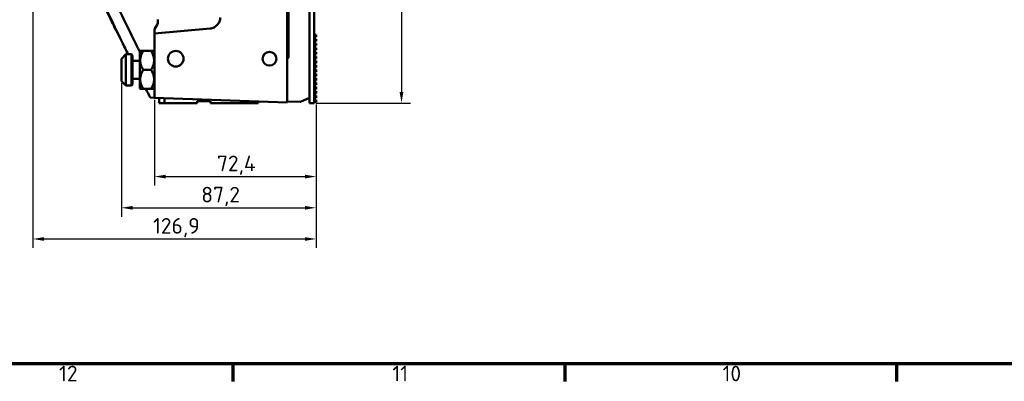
# Model space of a CAD drawing. Header units: millimetres. Extents: x 0 to 4878, y -120 to 1682.
# Tile 33 of 256: x 648 to 1089, y 32 to 194. Entities that reach past the tile are written whole.
import ezdxf

# ---------------------------------------------------------------- set-up
doc = ezdxf.new("R2010")
doc.units = ezdxf.units.MM
doc.header["$LTSCALE"] = 2
doc.layers.get('0').update_dxf_attribs({"lineweight": 25})
for name, color, linetype, lineweight in [('Bemaßung (ISO)', 7, 'Continuous', 25), ('Rahmen (ISO)', 7, 'Continuous', 70), ('Sichtbar (ISO)', 7, 'Continuous', 50)]:
    doc.layers.add(name, color=color, linetype=linetype, lineweight=lineweight)
doc.styles.add('Notiztext (DIN)', font='isocpeur.ttf')
doc.dimstyles.new('Standard (DIN)', dxfattribs={"dimscale": 2, "dimtxt": 3.5, "dimasz": 2.5, "dimexe": 2, "dimexo": 0.5, "dimgap": 0.5, "dimtad": 1, "dimrnd": 1e-08, "dimtxsty": 'Notiztext (DIN)', "dimcen": 0.09, "dimdle": 10, "dimclrd": 256, "dimclre": 256, "dimclrt": 256, "dimadec": 0, "dimazin": 0, "dimtfac": 1, "dimtmove": 0, "dimatfit": 3, "dimfxl": 1, "dimtolj": 1, "dimtzin": 0, "dimlwd": -1, "dimlwe": -1, "dimarcsym": 0})

# ---------------------------------------------------------------- blocks, each defined once
blk = doc.blocks.new('Ränder Vorgaberahmen')
at = {"layer": 'Rahmen (ISO)'}
for p, q in [((371.56, 20), (371.56, 16.1)), ((445.88, 20), (445.88, 16.1)), ((520.19, 20), (520.19, 16.1))]:
    blk.add_line(p, q, dxfattribs=at)
at = {"layer": 'Rahmen (ISO)', "flags": 128}
blk.add_lwpolyline([(20, 20), (20, 821), (1169, 821), (1169, 20), (20, 20)], dxfattribs=at)
at = {"layer": 'Rahmen (ISO)', "char_height": 3.5, "attachment_point": 7, "style": 'Notiztext (DIN)'}
for s, insert in [('12', (332.61, 16.1)), ('11', (407.27, 16.1)), ('10', (481.23, 16.1))]:
    blk.add_mtext(s, dxfattribs=dict(at, insert=insert))
blk = doc.blocks.new('*D18')
at = {"layer": 'Bemaßung (ISO)', "transparency": 16777216}
for p, q in [((778.6, 659.82), (822.62, 659.82)), ((818.62, 654.82), (818.62, 162.02)), ((780.46, 157.02), (822.62, 157.02))]:
    blk.add_line(p, q, dxfattribs=at)
for points in [[(817.78, 654.82), (819.45, 654.82), (818.62, 659.82)], [(817.78, 162.02), (819.45, 162.02), (818.62, 157.02)]]:
    blk.add_solid(points, dxfattribs=at)
at = {"layer": 'Defpoints', "color": 0, "transparency": 16777216}
for p in [(777.6, 659.82), (779.46, 157.02), (818.62, 157.02)]:
    blk.add_point(p, dxfattribs=at)
at = {"layer": 'Bemaßung (ISO)', "transparency": 16777216, "insert": (809.22, 398.1), "char_height": 7, "attachment_point": 1, "rotation": 90, "style": 'Notiztext (DIN)'}
blk.add_mtext('\\A1;502,8', dxfattribs=at)
blk = doc.blocks.new('*D20')
at = {"layer": 'Bemaßung (ISO)', "transparency": 16777216}
for p, q in [((653.46, 312.58), (653.46, 92.06)), ((780.36, 156.43), (780.36, 92.06)), ((658.46, 96.06), (775.36, 96.06))]:
    blk.add_line(p, q, dxfattribs=at)
for points in [[(658.46, 96.89), (658.46, 95.22), (653.46, 96.06)], [(775.36, 96.89), (775.36, 95.22), (780.36, 96.06)]]:
    blk.add_solid(points, dxfattribs=at)
at = {"layer": 'Defpoints', "color": 0, "transparency": 16777216}
for p in [(653.46, 313.58), (780.36, 157.43), (780.36, 96.06)]:
    blk.add_point(p, dxfattribs=at)
at = {"layer": 'Bemaßung (ISO)', "transparency": 16777216, "insert": (707.3, 105.46), "char_height": 7, "attachment_point": 1, "style": 'Notiztext (DIN)'}
blk.add_mtext('\\A1;126,9', dxfattribs=at)
blk = doc.blocks.new('*D21')
at = {"layer": 'Bemaßung (ISO)', "transparency": 16777216}
for p, q in [((707.96, 158.44), (707.96, 120.06)), ((780.36, 156.43), (780.36, 120.06)), ((712.96, 124.06), (775.36, 124.06))]:
    blk.add_line(p, q, dxfattribs=at)
for points in [[(712.96, 124.89), (712.96, 123.22), (707.96, 124.06)], [(775.36, 124.89), (775.36, 123.22), (780.36, 124.06)]]:
    blk.add_solid(points, dxfattribs=at)
at = {"layer": 'Defpoints', "color": 0, "transparency": 16777216}
for p in [(707.96, 159.44), (780.36, 157.43), (780.36, 124.06)]:
    blk.add_point(p, dxfattribs=at)
at = {"layer": 'Bemaßung (ISO)', "transparency": 16777216, "insert": (735.95, 133.46), "char_height": 7, "attachment_point": 1, "style": 'Notiztext (DIN)'}
blk.add_mtext('\\A1;72,4', dxfattribs=at)
blk = doc.blocks.new('*D33')
at = {"layer": 'Bemaßung (ISO)', "transparency": 16777216}
for p, q in [((693.16, 165.92), (693.16, 106.06)), ((780.36, 156.43), (780.36, 106.06)), ((698.16, 110.06), (775.36, 110.06))]:
    blk.add_line(p, q, dxfattribs=at)
for points in [[(698.16, 110.89), (698.16, 109.22), (693.16, 110.06)], [(775.36, 110.89), (775.36, 109.22), (780.36, 110.06)]]:
    blk.add_solid(points, dxfattribs=at)
at = {"layer": 'Defpoints', "color": 0, "transparency": 16777216}
for p in [(693.16, 166.92), (780.36, 157.43), (780.36, 110.06)]:
    blk.add_point(p, dxfattribs=at)
at = {"layer": 'Bemaßung (ISO)', "transparency": 16777216, "insert": (728.9, 119.46), "char_height": 7, "attachment_point": 1, "style": 'Notiztext (DIN)'}
blk.add_mtext('\\A1;87,2', dxfattribs=at)

msp = doc.modelspace()

# ---------------------------------------------------------------- linework, layer by layer
at = {"layer": 'Sichtbar (ISO)'}
for p, q in [((767.4578, 157.3605), (767.4582, 628.9205)), ((777.458, 157.0205), (777.458, 406.8705)), ((779.458, 157.0205), (779.458, 406.8705)), ((779.4585, 187.7205), (779.4585, 406.8705)), ((767.958, 177.4455), (767.958, 271.4455)), ((709.4578, 194.4513), (709.4578, 193.007)), ((767.458, 186.15), (767.458, 194.15)), ((767.958, 194.15), (767.458, 194.15)), ((709.3238, 192.507), (707.9578, 190.1409)), ((707.9578, 188.2579), (732.8935, 190.4395)), ((707.9578, 188.2579), (707.9578, 190.1409)), ((707.9578, 159.4383), (707.9578, 188.2579)), ((767.958, 186.15), (767.458, 186.15)), ((780.358, 187.7205), (779.458, 187.7205)), ((780.358, 186.7205), (779.458, 186.7205)), ((780.358, 185.7675), (779.458, 185.7675)), ((779.4585, 185.7675), (779.4585, 186.7205)), ((780.358, 186.7205), (780.358, 187.7205)), ((780.3585, 187.7205), (780.358, 187.7205)), ((780.3585, 186.7205), (780.358, 186.7205)), ((780.358, 184.7675), (780.358, 185.7675)), ((780.3585, 185.7675), (780.358, 185.7675)), ((780.3585, 186.7205), (780.3585, 187.7205)), ((780.3585, 184.7675), (780.3585, 185.7675)), ((767.458, 176.9455), (767.458, 182.4355)), ((767.958, 182.4355), (767.458, 182.4355)), ((780.358, 184.7675), (779.458, 184.7675)), ((780.358, 183.8145), (779.458, 183.8145)), ((780.358, 182.8145), (779.458, 182.8145)), ((780.358, 181.8615), (779.458, 181.8615)), ((779.4585, 183.8145), (779.4585, 184.7675)), ((779.4585, 181.8615), (779.4585, 182.8145)), ((780.3585, 184.7675), (780.358, 184.7675)), ((780.358, 182.8145), (780.358, 183.8145)), ((780.3585, 183.8145), (780.358, 183.8145)), ((780.3585, 182.8145), (780.358, 182.8145)), ((780.358, 180.8615), (780.358, 181.8615)), ((780.3585, 181.8615), (780.358, 181.8615)), ((780.3585, 182.8145), (780.3585, 183.8145)), ((780.3585, 180.8615), (780.3585, 181.8615)), ((693.1578, 176.9205), (695.1578, 178.9205)), ((693.1578, 166.9205), (693.1578, 176.9205)), ((695.1578, 178.9205), (695.1578, 164.9205)), ((697.6578, 178.9205), (695.1578, 178.9205)), ((697.6578, 164.9205), (697.6578, 178.9205)), ((698.1578, 178.4205), (697.6578, 178.9205)), ((698.1578, 178.4205), (698.1578, 165.4205)), ((701.3578, 180.2354), (701.5428, 180.4205)), ((701.3578, 180.2354), (701.3578, 163.6055)), ((701.5428, 180.4205), (702.8578, 180.4205)), ((702.8578, 180.4205), (706.4578, 180.4205)), ((706.4578, 180.4205), (707.7727, 180.4205)), ((707.9578, 180.2354), (707.7727, 180.4205)), ((767.458, 176.9455), (767.958, 177.4455)), ((767.458, 176.9455), (767.458, 158.7941)), ((780.358, 180.8615), (779.458, 180.8615)), ((780.358, 179.9085), (779.458, 179.9085)), ((780.358, 178.9085), (779.458, 178.9085)), ((780.358, 177.9555), (779.458, 177.9555)), ((780.358, 176.9555), (779.458, 176.9555)), ((779.4585, 179.9085), (779.4585, 180.8615)), ((779.4585, 177.9555), (779.4585, 178.9085)), ((779.4585, 176.0025), (779.4585, 176.9555)), ((780.3585, 180.8615), (780.358, 180.8615)), ((780.358, 178.9085), (780.358, 179.9085)), ((780.3585, 179.9085), (780.358, 179.9085)), ((780.3585, 178.9085), (780.358, 178.9085)), ((780.358, 176.9555), (780.358, 177.9555)), ((780.3585, 177.9555), (780.358, 177.9555)), ((780.3585, 176.9555), (780.358, 176.9555)), ((780.3585, 178.9085), (780.3585, 179.9085)), ((780.3585, 176.9555), (780.3585, 177.9555)), ((701.3578, 175.9205), (698.1578, 175.9205)), ((780.358, 176.0025), (779.458, 176.0025)), ((780.358, 175.0025), (779.458, 175.0025)), ((780.358, 174.0495), (779.458, 174.0495)), ((780.358, 173.0495), (779.458, 173.0495)), ((780.358, 172.0965), (779.458, 172.0965)), ((779.4585, 174.0495), (779.4585, 175.0025)), ((779.4585, 172.0965), (779.4585, 173.0495)), ((780.358, 175.0025), (780.358, 176.0025)), ((780.3585, 176.0025), (780.358, 176.0025)), ((780.3585, 175.0025), (780.358, 175.0025)), ((780.358, 173.0495), (780.358, 174.0495)), ((780.3585, 174.0495), (780.358, 174.0495)), ((780.3585, 173.0495), (780.358, 173.0495)), ((780.358, 171.0965), (780.358, 172.0965)), ((780.3585, 172.0965), (780.358, 172.0965)), ((780.3585, 175.0025), (780.3585, 176.0025)), ((780.3585, 173.0495), (780.3585, 174.0495)), ((780.3585, 171.0965), (780.3585, 172.0965)), ((701.3578, 167.9205), (698.1578, 167.9205)), ((702.8578, 171.9205), (706.4578, 171.9205)), ((767.458, 169.9455), (767.4578, 169.9455)), ((767.4578, 168.8573), (767.458, 168.8573)), ((767.458, 168.8353), (767.4578, 168.8353)), ((780.358, 171.0965), (779.458, 171.0965)), ((780.358, 170.1435), (779.458, 170.1435)), ((780.358, 169.1435), (779.458, 169.1435)), ((780.358, 168.1905), (779.458, 168.1905)), ((779.4585, 170.1435), (779.4585, 171.0965)), ((779.4585, 168.1905), (779.4585, 169.1435)), ((780.3585, 171.0965), (780.358, 171.0965)), ((780.358, 169.1435), (780.358, 170.1435)), ((780.3585, 170.1435), (780.358, 170.1435)), ((780.3585, 169.1435), (780.358, 169.1435)), ((780.358, 167.1905), (780.358, 168.1905)), ((780.3585, 168.1905), (780.358, 168.1905)), ((780.3585, 169.1435), (780.3585, 170.1435)), ((780.3585, 167.1905), (780.3585, 168.1905)), ((693.1578, 166.9205), (695.1578, 164.9205)), ((697.6578, 164.9205), (695.1578, 164.9205)), ((698.1578, 165.4205), (697.6578, 164.9205)), ((701.3578, 163.6055), (701.5428, 163.4205)), ((702.8578, 163.4205), (701.5428, 163.4205)), ((702.8578, 163.4205), (706.4578, 163.4205)), ((707.7727, 163.4205), (706.4578, 163.4205)), ((707.9578, 163.6055), (707.7727, 163.4205)), ((767.4578, 164.6457), (767.458, 164.6455)), ((780.358, 167.1905), (779.458, 167.1905)), ((780.358, 166.2375), (779.458, 166.2375)), ((780.358, 165.2375), (779.458, 165.2375)), ((780.358, 164.2845), (779.458, 164.2845)), ((780.358, 163.2845), (779.458, 163.2845)), ((779.4585, 166.2375), (779.4585, 167.1905)), ((779.4585, 164.2845), (779.4585, 165.2375)), ((779.4585, 162.3315), (779.4585, 163.2845)), ((780.3585, 167.1905), (780.358, 167.1905)), ((780.358, 165.2375), (780.358, 166.2375)), ((780.3585, 166.2375), (780.358, 166.2375)), ((780.3585, 165.2375), (780.358, 165.2375)), ((780.358, 163.2845), (780.358, 164.2845)), ((780.3585, 164.2845), (780.358, 164.2845)), ((780.3585, 163.2845), (780.358, 163.2845)), ((780.3585, 165.2375), (780.3585, 166.2375)), ((780.3585, 163.2845), (780.3585, 164.2845)), ((707.9578, 159.4383), (706.0883, 159.5035)), ((767.4578, 157.3605), (707.9578, 159.4383)), ((712.4572, 159.2812), (712.4572, 159.2811)), ((712.4578, 159.2811), (712.4578, 156.9205)), ((773.6777, 157.6862), (777.458, 159.4455)), ((780.358, 162.3315), (779.458, 162.3315)), ((780.358, 161.3315), (779.458, 161.3315)), ((780.358, 160.3785), (779.458, 160.3785)), ((780.358, 159.3785), (779.458, 159.3785)), ((779.4585, 160.3785), (779.4585, 161.3315)), ((779.4585, 158.4255), (779.4585, 159.3785)), ((780.358, 161.3315), (780.358, 162.3315)), ((780.3585, 162.3315), (780.358, 162.3315)), ((780.3585, 161.3315), (780.358, 161.3315)), ((780.358, 159.3785), (780.358, 160.3785)), ((780.3585, 160.3785), (780.358, 160.3785)), ((780.3585, 159.3785), (780.358, 159.3785)), ((780.3585, 161.3315), (780.3585, 162.3315)), ((780.3585, 159.3785), (780.3585, 160.3785)), ((727.0578, 156.9205), (712.4578, 156.9205)), ((727.0578, 157.9205), (727.0578, 156.9205)), ((733.0578, 157.9205), (727.0578, 157.9205)), ((733.0578, 157.9205), (733.0578, 156.9205)), ((754.4578, 156.9205), (733.0578, 156.9205)), ((754.4578, 157.8144), (754.4578, 156.9205)), ((767.458, 157.7947), (767.458, 158.7941)), ((767.458, 157.7947), (773.2209, 157.5934)), ((779.458, 157.0205), (777.458, 157.0205)), ((780.358, 158.4255), (779.458, 158.4255)), ((780.358, 157.4255), (779.458, 157.4255)), ((779.4585, 157.0205), (779.458, 157.0205)), ((779.4585, 157.0205), (779.4585, 157.4255)), ((780.358, 157.4255), (780.358, 158.4255)), ((780.3585, 158.4255), (780.358, 158.4255)), ((780.3585, 157.4255), (780.358, 157.4255)), ((780.3585, 157.4255), (780.3585, 158.4255))]:
    msp.add_line(p, q, dxfattribs=at)
for centre, radius in [((717.4578, 176.9205), 3.5), ((759.4578, 176.9205), 3.1)]:
    msp.add_circle(centre, radius, dxfattribs=at)
for centre, radius, start, end in [((693.2422, 191.3516), 3, 206.034561, 222.591083), ((708.4578, 193.007), 1, 330, 0), ((773.2558, 158.5928), 1, 268, 294.956515)]:
    msp.add_arc(centre, radius, start, end, dxfattribs=at)
for points, knots in [([(690.5466, 190.0349), (689.94, 191.2768), (689.3837, 192.428), (688.8734, 193.4966), (687.1144, 197.1798), (685.9014, 199.8812), (685.0548, 201.9275)], [0, 0, 0, 0, 0.2248824, 0.2248824, 0.2248824, 1, 1, 1, 1]), ([(700.0303, 182.6808), (698.41, 185.9266), (696.8107, 189.178), (693.6544, 195.6917), (692.0975, 198.9541), (690.5607, 202.2213)], [-2.94491815, -2.94491815, -2.94491815, -2.94491815, -1.47251654, -1.47251654, -0.00008423, -0.00008423, -0.00008423, -0.00008423]), ([(687.0466, 197.6931), (689.1305, 193.2603), (691.2527, 188.8375), (694.313, 182.5882), (695.219, 180.7534), (696.1318, 178.9205)], [-3.97898328, -3.97898328, -3.97898328, -3.97898328, -1.98552447, -1.98552447, -1.15589686, -1.15589686, -1.15589686, -1.15589686]), ([(737.4578, 195.4205), (737.4537, 194.8185), (737.3251, 194.2254), (736.8572, 193.0905), (736.5112, 192.5554), (735.6722, 191.6398), (735.1787, 191.2536), (734.0921, 190.6819), (733.503, 190.4969), (732.8935, 190.4395)], [-0.736766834, -0.736766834, -0.736766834, -0.736766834, -0.556180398, -0.556180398, -0.368414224, -0.368414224, -0.183647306, -0.183647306, -0.000000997, -0.000000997, -0.000000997, -0.000000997]), ([(692.3595, 186.5844), (692.046, 187.2288), (691.7672, 187.8039), (691.4596, 188.4394), (691.3875, 188.5886), (691.3206, 188.7269)], [0.110956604, 0.110956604, 0.110956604, 0.110956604, 0.399522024, 0.399522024, 0.496125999, 0.496125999, 0.496125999, 0.496125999]), ([(700.0303, 182.6808), (700.1549, 182.4313), (700.2783, 182.1815), (700.5229, 181.6813), (700.6442, 181.4309), (700.7643, 181.1802)], [0.000007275, 0.000007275, 0.000007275, 0.000007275, 0.113196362, 0.113196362, 0.226385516, 0.226385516, 0.226385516, 0.226385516]), ([(709.9208, 156.9205), (709.9612, 157.3272), (710.0011, 157.734), (710.0801, 158.5476), (710.1192, 158.9545), (710.1578, 159.3614)], [-0.245245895, -0.245245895, -0.245245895, -0.245245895, -0.122624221, -0.122624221, -0.0000024, -0.0000024, -0.0000024, -0.0000024]), ([(709.9208, 156.9205), (710.762, 156.9205), (711.3966, 156.9205), (712.2449, 156.9205), (712.4578, 156.9205), (712.4578, 156.9205)], [0.00000342, 0.00000342, 0.00000342, 0.00000342, 0.88187926, 0.88187926, 1.76373137, 1.76373137, 1.76373137, 1.76373137])]:
    msp.add_open_spline(points, degree=3, knots=knots, dxfattribs=at)
for points in [[(690.9103, 189.577), (690.8598, 189.6817), (690.8193, 189.7657), (690.7889, 189.8288)], [(700.7643, 181.1802), (700.9553, 180.7815), (701.1535, 180.3917), (701.3576, 180.0114)], [(704.0331, 163.4205), (704.7392, 162.0669), (705.4278, 160.7551), (706.0883, 159.5036)]]:
    msp.add_open_spline(points, degree=3, dxfattribs=at)
for points in [[(702.8578, 180.4205), (700.404, 176.1705), (702.8578, 171.9205)], [(706.4578, 171.9205), (708.9115, 176.1705), (706.4578, 180.4205)], [(702.8578, 171.9205), (700.404, 167.6705), (702.8578, 163.4205)], [(706.4578, 163.4205), (708.9115, 167.6705), (706.4578, 171.9205)]]:
    msp.add_rational_spline(points, [1, 1.15470053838, 1], degree=2, dxfattribs=at)

# ---------------------------------------------------------------- block references
at = {"xscale": 2, "yscale": 2, "zscale": 2}
msp.add_blockref('Ränder Vorgaberahmen', (0, 0), dxfattribs=at)

# ---------------------------------------------------------------- dimensions: what is measured, and where the dimension line sits
at = {"layer": 'Bemaßung (ISO)'}
for base, p1, p2, angle, picture, middle in [((818.617, 157.0205), (777.5998, 659.8207), (779.458, 157.0205), 90, '*D18', (818.617, 408.4206)), ((780.358, 96.0569), (653.4558, 313.5813), (780.358, 157.4255), 180, '*D20', (716.9269, 96.0569)), ((780.358, 110.0569), (693.1578, 166.9205), (780.358, 157.4255), 180, '*D33', (736.7779, 110.0569))]:
    dim = msp.add_linear_dim(base=base, p1=p1, p2=p2, angle=angle, dimstyle='Standard (DIN)', override={"dimgap": 0.5, "dimdec": 2, "dimtol": 0, "dimlim": 0, "dimtp": 0, "dimtm": 0, "dimtdec": 2, "dimtofl": 0, "dimatfit": 1}, dxfattribs=at)
    dim.commit()
    dim.dimension.update_dxf_attribs({"geometry": picture, "text_midpoint": middle, "dimtype": 160})
dim = msp.add_linear_dim(base=(780.358, 124.0569), p1=(707.9578, 159.4383), p2=(780.358, 157.4255), dimstyle='Standard (DIN)', override={"dimgap": 0.5, "dimdec": 2, "dimtol": 0, "dimlim": 0, "dimtp": 0, "dimtm": 0, "dimtdec": 2, "dimtofl": 0, "dimatfit": 1}, dxfattribs=at)
dim.commit()
dim.dimension.update_dxf_attribs({"geometry": '*D21', "text_midpoint": (744.1779, 124.0569), "dimtype": 160})

doc.saveas('drawing.dxf')
